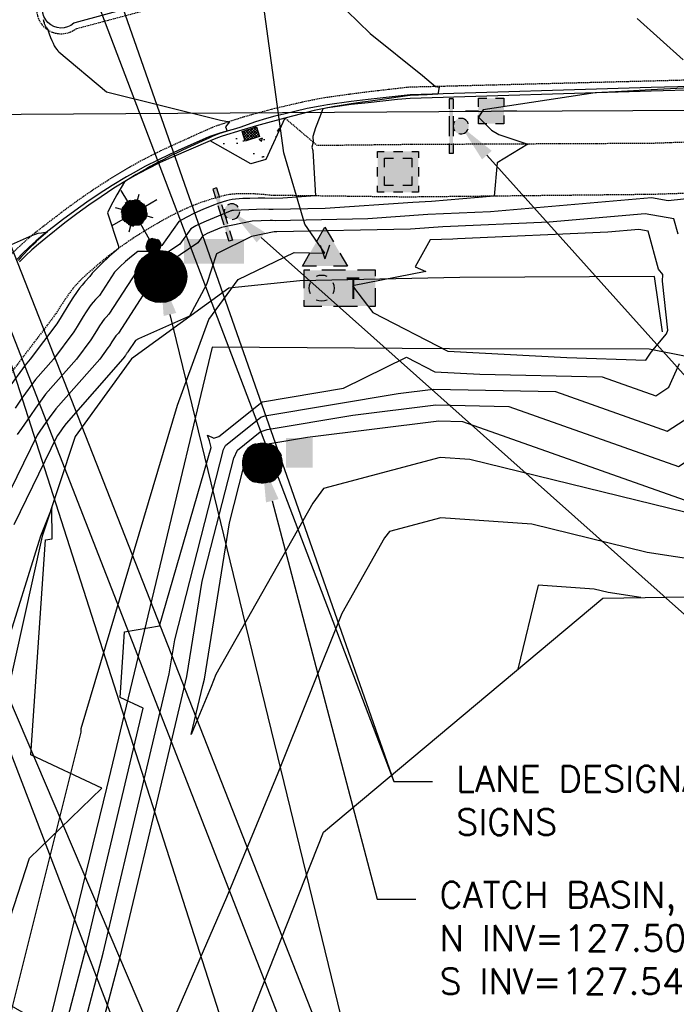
# Model space of a CAD drawing. Header units: feet. Extents: x 351431 to 355879, y 310968 to 329728.
# Tile 127 of 254: x 353665 to 353791, y 321466 to 321656. Entities that reach past the tile are written whole.
import ezdxf
from ezdxf.enums import TextEntityAlignment as Align

# ---------------------------------------------------------------- set-up
doc = ezdxf.new("R2010")
doc.units = ezdxf.units.FT
doc.header["$MEASUREMENT"] = 0
doc.linetypes.add('D25', pattern=[0.375, 0.25, -0.125])
for name, color, linetype in [('EHYSC', 161, 'Continuous'), ('EHYSW-WARN', 161, 'Continuous'), ('ELIF', 153, 'LINKFENCE'), ('ELTCH-EG1', 253, 'Continuous'), ('ELTCN-EG1', 251, 'Continuous'), ('ELTNB-EG1', 55, 'Continuous'), ('ELTT', 3, 'Continuous'), ('ELUEO', 153, 'OE'), ('ELUTU', 153, 'UT'), ('ELYCB-BACK', 5, 'Continuous'), ('ELYCB-FL', 2, 'Continuous'), ('ELYSC', 2, 'Continuous'), ('ELYSP', 1, 'D25'), ('ELYSW-WARN', 161, 'Continuous'), ('ESFLJ', 5, 'Continuous'), ('ESFLP', 4, 'Continuous'), ('ESFS', 153, 'Continuous'), ('ESMask', 155, 'Continuous'), ('ESUD', 5, 'Continuous'), ('ESUT', 2, 'Continuous'), ('ESUU', 13, 'Continuous'), ('ESUV', 13, 'Continuous'), ('ETFS', 6, 'Continuous'), ('ETUD', 4, 'Continuous'), ('ETUS', 2, 'Continuous')]:
    doc.layers.add(name, color=color, linetype=linetype)
doc.styles.add('ANNO-TOPO', font='simplex.shx')
doc.styles.add('L60', font='simplex', dxfattribs={"height": 2.4})
doc.styles.add('L80', font='simplex', dxfattribs={"height": 4})
doc.styles.add('ROMANSM', font='romansm.shx')
doc.linetypes.add('LINKFENCE', pattern='A,0.25,-0.08,0.25,-0.08,["X",ROMANSM,S=0.08,R=0,X=-0.004,Y=-0.04],-0.12', length=0.78)
doc.linetypes.add('OE', pattern='A,0.25,-0.07,0.07,-0.07,0.07,-0.07,0.07,-0.07,0.25,-0.06,["OE",ROMANSM,S=0.08,R=0,X=-0.02,Y=-0.04],-0.175', length=1.225)
doc.linetypes.add('UT', pattern='A,0.25,-0.07,0.07,-0.07,0.07,-0.07,0.25,-0.08,["UT",ROMANSM,S=0.08,R=0,X=-0.04,Y=-0.04],-0.15', length=1.08)

# ---------------------------------------------------------------- blocks, each defined once
blk = doc.blocks.new('ESUFJBOX2')
for points in [[(-0.0787, 0.0535), (-0.0787, 0.0787), (-0.0535, 0.0787)], [(-0.0178, 0.0787), (0.0178, 0.0787)], [(0.0535, 0.0787), (0.0787, 0.0787), (0.0787, 0.0535)], [(-0.0525, 0.0178), (-0.0525, 0.0525), (-0.0178, 0.0525)], [(0.0178, 0.0525), (0.0525, 0.0525), (0.0525, 0.0178)], [(-0.0787, -0.0178), (-0.0787, 0.0178)], [(0.0787, 0.0178), (0.0787, -0.0178)], [(-0.0525, -0.0525), (-0.0525, -0.0178)], [(0.0525, -0.0178), (0.0525, -0.0525), (0.0178, -0.0525)], [(-0.0787, -0.0787), (-0.0787, -0.0535)], [(-0.0178, -0.0525), (-0.0525, -0.0525)], [(0.0787, -0.0535), (0.0787, -0.0787), (0.0535, -0.0787)], [(-0.0535, -0.0787), (-0.0787, -0.0787)], [(0.0178, -0.0787), (-0.0178, -0.0787)]]:
    blk.add_lwpolyline(points)
at = {"layer": 'ESMask'}
blk.add_solid([(-0.0787, -0.0787), (-0.0787, 0.0787), (0.0787, -0.0787), (0.0787, 0.0787)], dxfattribs=at)
blk = doc.blocks.new('ESIPUBSIGN')
at = {"layer": 'ESMask'}
h = blk.add_hatch(color=256, dxfattribs=at)
edge = h.paths.add_edge_path()
edge.add_arc((0, 0), 0.03, 90, 450)
for p, q in [((-0.03, 0.1047), (-0.0447, 0.1047)), ((-0.0447, 0.1047), (-0.0447, 0.066)), ((-0.03, 0.1047), (-0.03, 0.066)), ((-0.0447, 0.0381), (-0.0447, -0.0393)), ((-0.03, 0.0381), (-0.03, -0.0393)), ((-0.0447, -0.0672), (-0.0447, -0.1059)), ((-0.03, -0.0672), (-0.03, -0.1059)), ((-0.03, -0.1059), (-0.0447, -0.1059))]:
    blk.add_line(p, q)
for start, end in [(144.2314, 216.3563), (17.9702, 107.0495), (253.5383, 340.7883)]:
    blk.add_arc((0, 0), 0.03, start, end)
blk.add_solid([(-0.0447, -0.1059), (-0.03, -0.1059), (-0.0447, 0.1047), (-0.03, 0.1047)], dxfattribs=at)
blk = doc.blocks.new('ESUFMALUM')
for p, q in [((0, -0.0295), (0, -0.0976)), ((-0.053, -0.0946), (-0.0354, -0.1123)), ((0.053, -0.0946), (0.0354, -0.1123)), ((-0.1, -0.1476), (-0.05, -0.1476)), ((0.05, -0.1476), (0.1, -0.1476)), ((-0.0354, -0.183), (-0.053, -0.2007)), ((0.0354, -0.183), (0.053, -0.2007)), ((0, -0.1976), (0, -0.2476))]:
    blk.add_line(p, q)
for centre, radius, start, end in [((0, 0), 0.0295, 153.6503, 206.3497), ((0, 0), 0.0295, 63.6503, 116.3497), ((0, 0), 0.0295, 333.6503, 26.3497), ((0, 0), 0.0295, 243.6503, 296.3497), ((0, -0.1476), 0.05, 121.7041, 148.2959), ((0, -0.1476), 0.05, 76.7041, 103.2959), ((0, -0.1476), 0.05, 31.7041, 58.2959), ((0, -0.1476), 0.05, 166.7041, 193.2959), ((0, -0.1476), 0.05, 346.7041, 13.2959), ((0, -0.1476), 0.05, 211.7041, 238.2959), ((0, -0.1476), 0.05, 301.7041, 328.2959), ((0, -0.1476), 0.05, 256.7041, 283.2959)]:
    blk.add_arc(centre, radius, start, end)
at = {"layer": 'ESMask'}
for points, const_width in [([(-0.0148, 0, 1), (0.0148, 0, 1)], 0.0295), ([(-0.025, -0.1476, 1), (0.025, -0.1476, 1)], 0.05)]:
    blk.add_lwpolyline(points, format="xyb", close=True, dxfattribs=dict(at, const_width=const_width))
blk = doc.blocks.new('ESUMHOLE')
at = {"ltscale": 0.5}
for radius in [0.1, 0.057]:
    blk.add_circle((0, 0), radius, dxfattribs=at)
at = {"layer": 'ESMask', "const_width": 0.1}
blk.add_lwpolyline([(-0.05, 0, 1), (0.05, 0, 1)], format="xyb", close=True, dxfattribs=at)
at = {"layer": 'ESMask', "color": 155}
blk.add_solid([(0.0899, 0.0499), (0.0899, 0.1445), (0.3206, 0.0499), (0.3206, 0.1445)], dxfattribs=at)
blk = doc.blocks.new('ESUTMHOLE')
for points in [[(-0.0459, 0.0689), (-0.0689, 0.0689), (-0.0689, 0)], [(0.0919, 0.0689), (0, 0.0689)], [(0.2067, 0.0459), (0.2067, 0.0689), (0.1378, 0.0689)], [(0.1837, -0.0689), (0.2067, -0.0689), (0.2067, 0)], [(-0.0689, -0.0459), (-0.0689, -0.0689)], [(-0.0689, -0.0689), (0, -0.0689)], [(0.0459, -0.0689), (0.1378, -0.0689)]]:
    blk.add_lwpolyline(points)
for start, end in [(65, 115), (155, 205), (335, 25), (245, 295)]:
    blk.add_arc((0, 0), 0.0492, start, end)
at = {"layer": 'ESMask'}
blk.add_solid([(-0.0689, -0.0689), (-0.0689, 0.0689), (0.2067, -0.0689), (0.2067, 0.0689)], dxfattribs=at)
at = {"style": 'L80'}
blk.add_text('T', height=0.08, dxfattribs=at).set_placement((0.0936, -0.0418))
blk = doc.blocks.new('ESUDFI')
for p, q in [((0.0005, 0.0379), (0.0133, 0.0508)), ((-0.0246, 0.0125), (-0.012, 0.0252)), ((-0.0118, -0.0119), (0.0118, 0.0119)), ((0.0236, 0.0239), (0.0369, 0.0373)), ((0.0379, 0.001), (0.0506, 0.0139)), ((-0.0506, -0.0139), (-0.0371, -0.0002)), ((-0.0369, -0.0373), (-0.0236, -0.0239)), ((-0.0133, -0.0508), (0.0002, -0.0371)), ((0.0128, -0.0244), (0.0253, -0.0117))]:
    blk.add_line(p, q)
for radius, start, end in [(0.0787, 110, 160), (0.0525, 332.8055, 117.8903), (0.0787, 20, 70), (0.0525, 152.8055, 297.8903), (0.0787, 200, 250), (0.0787, 290, 340)]:
    blk.add_arc((0, 0), radius, start, end)
at = {"layer": 'ESMask', "const_width": 0.0787}
blk.add_lwpolyline([(-0.0394, 0, 1), (0.0394, 0, 1)], format="xyb", close=True, dxfattribs=at)
at = {"layer": 'ESMask', "color": 155}
blk.add_solid([(0.0906, -0.0176), (0.0906, 0.0964), (0.1931, -0.0176), (0.1931, 0.0964)], dxfattribs=at)
blk = doc.blocks.new('ESUPOLE')
for p, q in [((-0.0492, 0.0492), (-0.0167, 0.0492)), ((-0.0492, 0.0167), (-0.0492, 0.0492)), ((0.0167, 0.0492), (0.0492, 0.0492)), ((0.0492, 0.0492), (0.0492, 0.0167)), ((-0.0492, 0), (-0.0984, 0)), ((0.0984, 0), (0.0492, 0)), ((-0.0492, -0.0492), (-0.0492, -0.0167)), ((0.0492, -0.0167), (0.0492, -0.0492)), ((-0.0167, -0.0492), (-0.0492, -0.0492)), ((0.0492, -0.0492), (0.0167, -0.0492))]:
    blk.add_line(p, q)
at = {"layer": 'ESMask'}
blk.add_solid([(-0.0492, -0.0492), (-0.0492, 0.0492), (0.0492, -0.0492), (0.0492, 0.0492)], dxfattribs=at)
blk = doc.blocks.new('ESUVPED')
for points in [[(-0.0325, 0.0443), (-0.0001, 0.1005), (0.0324, 0.0443)], [(-0.0325, -0.0495), (-0.0866, -0.0495), (-0.0581, 0)], [(0.0579, 0), (0.0865, -0.0495), (0.0324, -0.0495)]]:
    blk.add_lwpolyline(points)
at = {"layer": 'ESMask'}
blk.add_solid([(-0.0866, -0.0495), (-0.0001, 0.1005), (0.0865, -0.0495)], dxfattribs=at)
at = {"style": 'L60'}
blk.add_text('V', height=0.0528, dxfattribs=at).set_placement((-0.0005, 0.0043), align=Align.MIDDLE)

msp = doc.modelspace()

# ---------------------------------------------------------------- hatches: boundary and pattern name
at = {"layer": 'EHYSC'}
h = msp.add_hatch(dxfattribs=at)
h.set_pattern_fill('AR-CONC', color=256, style=0)
h.set_pattern_definition([(50, (353701.375, 321627.899), (7.1726, -0.6275), [0.75, -8.25]), (355, (353701.375, 321627.899), (-1.3875, 7.522), [0.6, -6.6]), (100.45, (353701.973, 321627.847), (5.785, 6.8944), [0.6374, -7.0114]), (46.184, (353701.375, 321629.899), (10.6724, -1.655), [1.125, -12.375]), (96.636, (353702.264, 321629.761), (9.3466, 9.741), [0.956, -10.517]), (351.184, (353701.375, 321629.899), (9.347, 9.741), [0.9, -9.9]), (21, (353702.375, 321629.399), (5.969, -4.0262), [0.75, -8.25]), (326, (353702.375, 321629.399), (2.433, 7.2515), [0.6, -6.6]), (71.45, (353702.8724, 321629.0635), (8.4022, 3.2253), [0.6374, -7.0114]), (37.5, (353701.375, 321627.899), (0.1216, 3.32894), [0, -6.52, 0, -6.7, 0, -6.625]), (7.5, (353701.375, 321627.899), (2.6307, 3.9441), [0, -3.82, 0, -6.37, 0, -2.525]), (327.5, (353699.145, 321627.899), (5.33822, -0.22555), [0, -2.5, 0, -7.8, 0, -10.35]), (317.5, (353698.145, 321627.899), (5.8319, 1.001), [0, -3.25, 0, -5.18, 0, -7.35])])
h.paths.add_polyline_path([(353715.78, 321636.7), (353712.44, 321635.81), (353710.3, 321635.22), (353708.57, 321634.73), (353707.47, 321634.4), (353703.72, 321633.24), (353702.82, 321632.93), (353701.38, 321632.35), (353709.24, 321627.9), (353712.09, 321628.72)])
at = {"layer": 'EHYSW-WARN'}
h = msp.add_hatch(dxfattribs=at)
h.set_pattern_fill('ANSI37', color=256, scale=3, style=0)
h.paths.add_polyline_path([(353710.32, 321635.01), (353710.87, 321633.16), (353708.1, 321632.28), (353707.53, 321634.14)])

# ---------------------------------------------------------------- linework, layer by layer
at = {"layer": 'ELIF', "flags": 128}
msp.add_lwpolyline([(353905.82, 321568.88), (353861.54, 321577.43), (353823.74, 321584.72), (353806.31, 321588.32), (353800.83, 321589.3), (353785.88, 321592.23), (353747.44, 321592.28), (353701.75, 321592.59), (353691.69, 321550.52), (353681.4, 321507.7), (353669.57, 321459.09), (353662.88, 321431.43), (353650.88, 321391.69), (353636.48, 321344.46), (353621.73, 321296.07), (353607.94, 321250.99), (353599.15, 321222.49), (353594.37, 321167.48), (353592.76, 321116.07), (353592.84, 321063.88), (353592.64, 321004.87), (353592.96, 320949.16), (353593.08, 320904.28), (353593.11, 320852.03), (353593.14, 320823.98), (353605.24, 320809.12), (353605.47, 320801.53), (353633.1, 320801.22)], dxfattribs=at)
at = {"layer": 'ELTCH-EG1', "elevation": 135, "flags": 128}
for points in [[(353806.74, 321622.67), (353789.59, 321620.76), (353786.38, 321621.34), (353755.33, 321618.68), (353743.28, 321618.14), (353731.74, 321617.33), (353713.87, 321616.95), (353713.41, 321616.98), (353712.94, 321616.98), (353709.45, 321616.85), (353703.55, 321615.62), (353701.26, 321614.68), (353700.8, 321614.48), (353700.37, 321614.26), (353699.94, 321614.02), (353699, 321612.71), (353693.78, 321609.15), (353692.38, 321607.96), (353693.43, 321607.26), (353693.01, 321606), (353692.59, 321605.2), (353691.31, 321604.63), (353689.07, 321603.56), (353683.7, 321595.32), (353683.4, 321595), (353683.23, 321594.8), (353683.07, 321594.61), (353682.93, 321594.42), (353682.67, 321594.04), (353682.44, 321593.66), (353681.97, 321592.88), (353681.7, 321592.47), (353680.11, 321590.33), (353671.66, 321580.74), (353670.4, 321579), (353669.76, 321578.08), (353668.61, 321576.43), (353668.09, 321575.64), (353661.52, 321562.23)], [(353668.3, 321428.65), (353680.75, 321475.95), (353686.06, 321498.28), (353693.5, 321529.71), (353694.56, 321536.29), (353703.97, 321572.91), (353704.33, 321573.66), (353711.14, 321579.16), (353711.92, 321579.42), (353737.59, 321583.71), (353744.35, 321584.55), (353767.9, 321584.05), (353789.37, 321576.45), (353794.61, 321579.86)], [(353784.33, 321544.42), (353778.04, 321545.39), (353775.32, 321546.05), (353764.56, 321546.82), (353760.61, 321530.59)]]:
    msp.add_lwpolyline(points, dxfattribs=at)
at = {"layer": 'ELTCN-EG1', "flags": 128}
for points, elevation in [([(353720.98, 321663.99), (353732.19, 321653.02), (353742.29, 321644.93), (353744.79, 321642.78), (353745.45, 321642.64), (353745.2, 321641.33), (353743.17, 321641.22), (353739.91, 321641.04), (353739.37, 321640.97), (353734.5, 321640.28), (353731.8, 321639.92), (353730.68, 321639.75), (353728.56, 321639.45), (353725.83, 321639.01), (353725.3, 321638.92), (353724.03, 321638.7), (353723.98, 321638.69), (353723.06, 321638.5), (353722.52, 321636.95), (353721.69, 321634.87), (353721.12, 321633.2), (353721.19, 321632.1), (353720.97, 321631.13), (353721.13, 321630.48), (353721.66, 321621.73), (353715.36, 321621.29), (353713.16, 321621.24), (353711.9, 321621.3), (353710.59, 321621.32), (353709.04, 321621.26), (353707.65, 321621.23), (353706.95, 321621.19), (353706.27, 321621.13), (353705.63, 321621.05), (353705.04, 321620.94), (353704.51, 321620.8), (353703.02, 321620.31), (353701.73, 321619.82), (353699.98, 321619.1), (353698.38, 321618.4), (353696.86, 321617.64), (353695.37, 321616.81), (353692.08, 321612.2), (353690.32, 321611.01), (353687.42, 321611.06), (353686.2, 321610.08), (353685.07, 321609.1), (353684.01, 321608.1), (353682.95, 321607.05), (353680.04, 321602.58), (353679.3, 321601.78), (353678.87, 321601.3), (353678.49, 321600.83), (353678.13, 321600.36), (353677.5, 321599.42), (353676.93, 321598.49), (353675.79, 321596.57), (353675.12, 321595.58), (353671.19, 321590.29), (353667.73, 321586.36), (353665.14, 321582.79), (353663.82, 321580.89)], 133), ([(353669.22, 321655.67), (353669.27, 321655.53), (353669.31, 321655.3), (353669.39, 321655.11), (353669.44, 321654.94), (353669.56, 321654.64), (353669.63, 321654.52), (353669.81, 321654.17), (353669.85, 321654.11), (353670.1, 321653.69), (353670.35, 321652.92), (353670.61, 321652.23), (353670.87, 321651.63), (353671.12, 321651.11), (353671.37, 321650.65), (353671.61, 321650.27), (353671.84, 321649.94), (353672.05, 321649.67), (353672.24, 321649.45), (353681.44, 321641.77), (353703.38, 321636.31), (353705.07, 321636.02), (353704.34, 321635.01), (353704.65, 321634.21), (353703.45, 321633.81), (353703.37, 321633.79), (353702.54, 321633.48), (353701.78, 321633.17), (353701.49, 321633.06), (353701.1, 321632.87), (353699.81, 321632.29), (353696.07, 321630.53), (353695, 321630.03), (353693.75, 321629.43), (353692.43, 321628.76), (353691.48, 321628.28), (353689.83, 321627.39), (353689.18, 321627.04), (353687.11, 321625.83), (353686.8, 321625.65), (353685.62, 321624.91), (353685.56, 321624.88), (353684.89, 321624.44), (353683.38, 321621.91), (353682.25, 321619.83), (353681.59, 321618.49), (353683.74, 321612.04), (353683.7, 321611.61), (353682.09, 321610.21), (353680.36, 321608.58), (353678.65, 321606.89), (353678.21, 321606.2), (353677.25, 321605.18), (353676.7, 321604.55), (353676.19, 321603.94), (353675.74, 321603.33), (353674.92, 321602.12), (353674.18, 321600.9), (353672.69, 321598.42), (353671.83, 321597.13), (353666.74, 321590.27), (353665.76, 321589.16), (353662.51, 321584.68)], 132), ([(353783.63, 321655.89), (353792.49, 321647.96)], 134), ([(353797.38, 321642.73), (353786.28, 321642.16), (353779.41, 321641.79), (353775.54, 321641.58), (353753.92, 321638.32), (353753.08, 321636.88), (353755.58, 321634.38), (353756.98, 321633.54), (353762.56, 321631.72), (353756.63, 321628.1), (353756.04, 321621.68), (353744.03, 321620.65), (353740.41, 321620.49), (353723.55, 321619.31), (353713.51, 321619.1), (353712.65, 321619.14), (353711.77, 321619.15), (353705.86, 321618.92), (353705.75, 321618.92), (353705.69, 321618.92), (353705.63, 321618.91), (353705.58, 321618.91), (353705.53, 321618.9), (353705.49, 321618.89), (353705.36, 321618.85), (353705.26, 321618.8), (353700.62, 321616.89), (353699.59, 321616.44), (353698.61, 321615.95), (353697.65, 321615.42), (353695.54, 321612.46), (353690.05, 321608.71), (353688.95, 321608.74), (353688.48, 321608.36), (353688.06, 321607.99), (353687.65, 321607.61), (353687.25, 321607.22), (353681.87, 321598.95), (353681.35, 321598.39), (353681.05, 321598.05), (353680.78, 321597.72), (353680.53, 321597.39), (353680.09, 321596.73), (353679.69, 321596.07), (353678.88, 321594.73), (353678.41, 321594.03), (353675.65, 321590.31), (353669.69, 321583.55), (353667.77, 321580.89), (353666.79, 321579.48), (353665.04, 321576.97), (353664.24, 321575.77)], 134), ([(353791.48, 321614.37), (353790.68, 321617.3), (353785.16, 321618.29), (353766.63, 321616.7), (353746.16, 321615.79), (353739.93, 321615.36), (353714.22, 321614.81), (353714.17, 321614.81), (353714.12, 321614.81), (353713.72, 321614.8), (353709.35, 321613.89), (353702.61, 321610.55), (353700.68, 321604.69), (353697.41, 321598.56), (353687.59, 321594.21), (353686.98, 321593.92), (353685.53, 321591.69), (353685.45, 321591.61), (353685.41, 321591.55), (353685.36, 321591.5), (353685.32, 321591.45), (353685.26, 321591.35), (353685.19, 321591.24), (353685.07, 321591.03), (353684.99, 321590.92), (353684.56, 321590.34), (353673.63, 321577.93), (353673.03, 321577.11), (353672.73, 321576.67), (353672.19, 321575.89), (353671.94, 321575.52), (353663.56, 321558.41)], 136), ([(353660.16, 321611.11), (353666, 321613.67), (353667.07, 321614.13), (353668.24, 321614.54)], 131), ([(353668.24, 321614.54), (353668.9, 321614.64), (353670.06, 321614.84), (353669.27, 321614.18), (353669.19, 321614.1), (353667.89, 321612.93), (353667.68, 321612.73), (353666.66, 321611.72), (353666.33, 321611.39), (353665.51, 321610.52), (353665.08, 321610.07), (353664.39, 321609.3)], 131), ([(353743.76, 321613.29), (353740.87, 321608.11), (353742.89, 321607.21), (353728.76, 321604.43), (353732.69, 321599.3), (353747.14, 321591.81), (353770.06, 321590.64), (353785.3, 321590.11), (353786.3, 321591.64), (353789.24, 321595.17), (353789.49, 321595.89), (353788.51, 321605.35), (353788.53, 321606.62), (353787.73, 321607.62), (353785.73, 321614.92), (353783.94, 321615.25), (353777.93, 321614.73), (353749.03, 321613.44), (353748.13, 321613.38), (353743.76, 321613.29)], 137), ([(353657.6, 321401.33), (353677.51, 321476.97), (353679.1, 321483.68), (353683.77, 321503.4), (353688.45, 321523.09), (353684.05, 321525.14), (353684.9, 321537.79), (353691.64, 321538.94), (353701.56, 321573.32), (353701.22, 321574.55), (353700.89, 321575.7), (353702.07, 321575.1), (353703.07, 321575.4), (353711.3, 321582.05), (353711.46, 321582.1), (353727.03, 321584.7), (353739.18, 321590.68), (353744.64, 321587.85), (353753.31, 321587.41), (353776.88, 321586.91), (353787.17, 321583.27), (353789.68, 321584.91), (353791.76, 321589.44)], 136), ([(353678.99, 321455.96), (353683.99, 321474.94), (353693.02, 321512.88), (353696.88, 321529.2), (353699.82, 321547.54), (353705.92, 321571.26), (353706.65, 321572.78), (353710.99, 321576.28), (353712.38, 321576.75), (353728.85, 321579.5), (353744.86, 321581.49), (353758.92, 321581.19), (353791.57, 321569.63), (353796.21, 321572.65), (353807.55, 321572.24), (353852.24, 321555.95), (353861.84, 321566.7), (353868.95, 321551.53), (353876.11, 321550.5), (353882.43, 321543.93)], 134), ([(353749.94, 321578.33), (353793.77, 321562.81), (353794.34, 321563.18), (353795.73, 321563.13), (353808.8, 321558.37), (353793.03, 321560.77), (353751.37, 321570.97), (353745.69, 321571.38), (353723.22, 321565.42), (353721.13, 321562.59), (353702.48, 321529.58), (353701.56, 321527.3), (353697.73, 321518.03), (353699.98, 321527.47), (353700.26, 321528.68), (353705.08, 321558.78), (353707.87, 321569.61), (353708.97, 321571.9), (353710.83, 321573.4), (353712.84, 321574.08), (353720.11, 321575.29), (353745.38, 321578.42), (353749.94, 321578.33)], 133), ([(353670.46, 321461.59), (353660.96, 321467), (353658.37, 321469.06), (353666.61, 321494.23), (353680.5, 321507.74), (353666.86, 321514.1), (353669.67, 321555.52), (353670.98, 321555.74), (353670.87, 321561.7), (353668.69, 321556.23), (353661.74, 321533.76), (353655.99, 321525.84), (353651.12, 321511.49), (353651.13, 321511.16), (353650.78, 321510.27), (353638.94, 321464.26)], 137), ([(353836.75, 321545.26), (353785.54, 321553.08), (353763.35, 321558.51), (353745.81, 321559.76), (353735.9, 321557.13), (353734.98, 321555.89), (353726.74, 321541.32), (353714.43, 321510.6), (353704.53, 321486.66), (353694.69, 321464.07), (353691.99, 321440.88), (353685.3, 321430.71), (353684.93, 321429.81), (353686.03, 321420.7), (353682.56, 321410.31), (353681.33, 321381.55), (353676.21, 321370.57), (353669.04, 321330.07), (353664.71, 321322.57), (353669.39, 321321.68)], 134)]:
    msp.add_lwpolyline(points, dxfattribs=dict(at, elevation=elevation))
at = {"layer": 'ELTNB-EG1'}
msp.add_polyline3d([(353598.83, 321053.7, 132.32), (353600.77, 321116.42, 133.33), (353631.09, 321179.98, 133.36), (353645.25, 321230.94, 132.79), (353659.79, 321278.37, 133.63), (353670.95, 321328.7, 134.06), (353684.14, 321379.03, 134.18), (353693.49, 321419.73, 134.65), (353704.62, 321452.21, 134.78), (353723.17, 321499.24, 134.68), (353776.99, 321544.31, 135.14), (353862.43, 321545.66, 133.51), (353910.19, 321541.53, 134.68), (353930.64, 321547.07, 136.34), (353931.21, 321548.36, 136.26), (353980.94, 321579.77, 136.92), (354027.24, 321579.58, 137.33), (354069.14, 321579.89, 137.19), (354115.92, 321581.8, 137.71), (354136.66, 321551.8, 137.32), (354137.55, 321550.38, 137.21), (354141.64, 321550.69, 138.9)], dxfattribs=at)
at = {"layer": 'ELTT', "flags": 128}
msp.add_lwpolyline([(353788.47, 321595.56), (353786.95, 321606.2), (353749.44, 321606.04), (353718.66, 321605.38), (353704.97, 321603.96), (353686.21, 321590.35), (353675.4, 321575.41), (353669.06, 321556.22), (353658.44, 321508.69), (353647.41, 321457.7), (353632.05, 321409.11), (353620.19, 321359.66), (353605.41, 321309.01), (353595.12, 321259.81), (353586.66, 321225.98), (353583.94, 321196.72), (353580.81, 321163.28), (353578.17, 321117.65), (353577.91, 321070.23)], dxfattribs=at)
at = {"layer": 'ELUEO', "flags": 128}
msp.add_lwpolyline([(353514.13, 321636.51), (353755.48, 321638.07), (353851.05, 321638.51), (354012.66, 321637.78), (354192.09, 321639.57)], dxfattribs=at)
at = {"layer": 'ELUTU', "flags": 128}
msp.add_lwpolyline([(353262.3, 321248.49), (353318.84, 321250.15), (353376.74, 321240.63), (353422.4, 321242.96), (353469.36, 321244.73), (353531.09, 321248.23), (353566.66, 321245.38), (353597.17, 321239.93), (353606.08, 321259.14), (353619.94, 321307.53), (353639.16, 321370.41), (353663.22, 321465.08), (353676.54, 321518.51), (353676.54, 321519.21), (353695.09, 321581.43), (353701.11, 321597.94), (353706.79, 321605.63), (353717.55, 321610.86), (353723.48, 321610.7), (353719.63, 321616.32), (353715.55, 321630.04), (353710.39, 321668.02), (353706.8, 321733.55), (353704.45, 321761.85), (353698.82, 321798.09), (353694.91, 321833.57), (353694.9, 321871.29), (353707.58, 321884.41)], dxfattribs=at)
at = {"layer": 'ELYCB-BACK', "flags": 128}
msp.add_lwpolyline([(353832.17, 321643.2), (353786.29, 321641.9), (353739.87, 321640.51), (353737.44, 321640.28), (353731.81, 321639.68), (353728.56, 321639.3), (353725.44, 321638.89), (353724.03, 321638.67), (353722.66, 321638.43), (353721.4, 321638.16), (353718.99, 321637.55), (353715.78, 321636.7), (353712.44, 321635.81), (353710.3, 321635.22), (353708.57, 321634.73), (353707.47, 321634.4), (353703.72, 321633.24), (353702.82, 321632.93), (353701.38, 321632.35), (353693.92, 321629.13), (353691.6, 321628.07), (353689.26, 321626.9), (353686.84, 321625.59), (353685.58, 321624.86), (353682.86, 321623.2), (353680.37, 321621.58), (353678.02, 321619.96), (353675.73, 321618.29), (353673.42, 321616.53), (353669.74, 321613.62), (353668.32, 321612.46), (353667.04, 321611.33), (353665.84, 321610.2), (353664.68, 321609.05)], dxfattribs=at)
at = {"layer": 'ELYCB-FL', "flags": 128}
msp.add_lwpolyline([(353687.14, 321658.29), (353675.3, 321655.04), (353675.11, 321654.96, -0.945291), (353670.02, 321660.07, 0.085672)], format="xyb", dxfattribs=at)
msp.add_lwpolyline([(353832.46, 321643.76), (353786.27, 321642.58), (353739.91, 321641.17), (353731.8, 321640.28), (353728.54, 321639.88), (353723.97, 321639.26), (353722.59, 321639.04), (353720.07, 321638.54), (353715.59, 321637.5), (353713.84, 321637.07), (353712.22, 321636.63), (353710.09, 321636), (353709.19, 321635.69), (353707.27, 321634.96), (353706.24, 321634.65), (353703.42, 321633.88), (353702.49, 321633.58), (353701.52, 321633.23), (353701.02, 321633.02), (353695.93, 321630.8), (353693.58, 321629.73), (353691.27, 321628.64), (353688.94, 321627.45), (353686.52, 321626.11), (353685.25, 321625.38), (353682.52, 321623.72), (353680, 321622.11), (353677.62, 321620.51), (353675.3, 321618.86), (353672.96, 321617.11), (353669.24, 321614.21), (353667.81, 321613.02), (353666.52, 321611.86), (353665.32, 321610.69), (353664.17, 321609.5)], dxfattribs=at)
at = {"layer": 'ELYSC', "flags": 128}
msp.add_lwpolyline([(353715.78, 321636.7), (353712.09, 321628.72), (353709.24, 321627.9), (353701.38, 321632.35)], dxfattribs=at)
at = {"layer": 'ELYSP', "flags": 128}
msp.add_lwpolyline([(354074.39, 321678.52), (354060.13, 321676.33), (354051.35, 321674.96), (354026.62, 321673.97), (353977.15, 321672.59), (353927.91, 321671.26), (353881, 321670), (353833.11, 321668.62), (353779.18, 321667.17), (353750.86, 321666.41), (353747.84, 321666.33), (353740.85, 321666.07), (353736.81, 321665.86), (353732.93, 321665.61), (353731.17, 321665.46), (353727.67, 321665.12), (353724.4, 321664.75), (353721.27, 321664.35), (353714.99, 321663.44), (353709.86, 321662.66), (353708.89, 321662.49), (353707.13, 321662.09), (353703.99, 321661.29), (353700.97, 321660.55), (353695.13, 321659.08), (353675.64, 321653.89), (353675.51, 321653.83, -0.859289), (353668.92, 321660.28, 0.08513), (353670.98, 321675.65), (353671.07, 321678.28, -0.593672), (353676.66, 321681.32), (353678.87, 321680.45), (353686.76, 321677.41), (353689.95, 321676.22), (353694.45, 321674.61), (353695.42, 321674.3), (353697.21, 321673.83), (353700.46, 321673.1), (353702.4, 321672.7), (353703.65, 321672.5), (353707.22, 321671.91), (353708.09, 321671.81), (353709.52, 321671.71), (353716.32, 321671.51), (353719.47, 321671.45), (353722.59, 321671.43), (353725.8, 321671.46), (353730.97, 321671.61), (353734.63, 321671.81), (353738.63, 321672.13), (353742.58, 321672.49), (353750.59, 321673.35), (353778.44, 321676.33), (353813.31, 321679.48), (353832.68, 321681.12), (353848.76, 321682.13), (353881.46, 321683.63), (353927.76, 321685.05), (353978.07, 321686.55), (354026.22, 321687.94), (354046.06, 321688.48), (354059.48, 321687.57), (354074.34, 321686.43, -0.987299), (354074.63, 321678.54)], format="xyb", dxfattribs=at)
for points in [[(353882.26, 321596.72), (353882.9, 321596.62), (353884.25, 321596.6), (353884.59, 321601.54), (353884.54, 321604.26), (353884.47, 321605.35), (353884.37, 321606.4), (353884.3, 321606.88), (353883.77, 321610.13), (353883.5, 321611.64), (353883.18, 321613.12), (353882.81, 321614.63), (353882.34, 321616.2), (353882.07, 321617.02), (353881.37, 321618.96), (353880.66, 321620.74), (353879.92, 321622.43), (353879.14, 321624.09), (353878.29, 321625.76), (353876.84, 321628.43), (353876.47, 321629.01), (353876.06, 321629.52), (353875.62, 321629.98), (353874.68, 321630.84), (353873.95, 321631.58), (353873.94, 321631.59), (353871.77, 321634.23), (353870.31, 321635.86), (353869.55, 321636.59), (353868.79, 321637.21), (353867.74, 321637.98), (353866.17, 321639.09), (353864.7, 321640.08), (353862.69, 321641.33), (353861.69, 321641.94), (353860.75, 321642.48), (353860.25, 321642.7), (353859.71, 321642.87), (353859.41, 321642.93), (353856.44, 321643.45), (353853.17, 321643.93), (353849.93, 321644.36), (353843.33, 321645.11), (353832.43, 321645.04), (353786.17, 321643.83), (353739.62, 321642.65), (353731.55, 321641.72), (353728.3, 321641.3), (353723.76, 321640.66), (353722.36, 321640.43), (353719.8, 321639.92), (353715.25, 321638.87), (353713.45, 321638.44), (353709.61, 321637.41), (353707.86, 321636.93), (353706.75, 321636.58), (353702.88, 321635.29), (353701.94, 321634.94), (353700.46, 321634.31), (353693.01, 321630.94), (353690.7, 321629.83), (353688.36, 321628.63), (353685.93, 321627.28), (353684.66, 321626.54), (353681.89, 321624.85), (353679.34, 321623.21), (353676.94, 321621.58), (353674.59, 321619.91), (353672.22, 321618.14), (353668.43, 321615.22), (353666.96, 321614.04), (353665.61, 321612.89), (353664.35, 321611.74), (353663.14, 321610.57), (353661.93, 321609.33), (353660.03, 321607.29), (353656.49, 321603.36), (353654.89, 321601.51), (353653.34, 321599.63), (353651.82, 321597.67), (353650.28, 321595.54), (353649.49, 321594.39), (353647.52, 321591.39), (353645.77, 321588.53), (353644.15, 321585.74), (353642.59, 321582.95), (353638.48, 321575.42), (353638.02, 321574.56), (353637.24, 321572.94), (353635.93, 321570), (353634.64, 321567.05), (353633.11, 321563.59), (353632.17, 321561.36), (353628.13, 321551.53), (353627.19, 321549.11), (353626.24, 321546.53), (353625.76, 321545.15), (353624.78, 321542.14), (353623.77, 321538.82), (353622.82, 321535.52), (353620.98, 321528.8), (353610.55, 321480.64), (353599.83, 321431.52), (353593.4, 321402.36), (353592.06, 321392.12), (353593.55, 321392.17), (353594.1, 321392.01), (353590.46, 321379.95), (353580.87, 321330.96), (353571.8, 321280.68), (353562.7, 321229.99), (353556.41, 321180.29), (353555.95, 321130.1), (353556.04, 321079.79), (353556.64, 321028.68), (353557.41, 320978.1), (353558.1, 320927.89), (353559.04, 320877.73), (353560, 320839.29), (353561.09, 320837.13), (353561.08, 320822.21), (353560.85, 320780.17), (353561.31, 320726.1), (353561.92, 320676.27), (353562.96, 320625.86), (353563.08, 320617.25), (353564.61, 320612.51), (353571.93, 320605.96), (353581.87, 320603.35), (353592.63, 320602.04), (353605.9, 320602.22), (353605.73, 320625.24), (353595.66, 320625.53), (353595.72, 320642.95), (353595.62, 320686.96), (353595.94, 320731.41), (353596.93, 320771.46), (353597.03, 320790.12), (353614.19, 320790.81), (353632.2, 320790.07)], [(353858.67, 321640.96), (353858.54, 321637.55), (353856.72, 321636.01), (353831.59, 321633.43), (353786.32, 321631.83), (353739.31, 321631.61), (353722, 321631.41), (353715.78, 321636.7)], [(353874.73, 321627.23), (353832.31, 321623.51), (353786.65, 321622.01), (353739.17, 321621.5), (353713.06, 321621.84), (353711.66, 321621.99), (353710.17, 321622.1), (353708.41, 321622.16), (353707.49, 321622.16), (353706.56, 321622.12), (353705.66, 321622.05), (353704.8, 321621.94), (353704.01, 321621.77), (353701.71, 321621.14), (353699.59, 321620.44), (353697.6, 321619.67), (353695.65, 321618.8), (353693.7, 321617.82), (353691.69, 321616.71), (353690.64, 321616.11), (353688.22, 321614.65), (353686, 321613.23), (353683.93, 321611.78), (353681.92, 321610.27), (353679.93, 321608.64), (353677.88, 321606.86), (353676.82, 321605.89), (353676.2, 321605.29), (353675.64, 321604.7), (353675.12, 321604.1), (353674.18, 321602.88), (353673.33, 321601.64), (353671.63, 321599.05), (353670.65, 321597.68), (353664.99, 321590.27), (353661.38, 321585.49), (353659.45, 321582.95), (353655.85, 321578.35), (353654.13, 321576.1), (353652.42, 321573.75), (353650.7, 321571.2), (353649.83, 321569.83), (353649.28, 321568.91), (353648.72, 321567.89), (353647.64, 321565.69), (353646.65, 321563.48), (353645.8, 321561.48), (353644.78, 321558.91), (353642.12, 321560.04), (353640.9, 321557.58), (353634, 321559.8)]]:
    msp.add_lwpolyline(points, dxfattribs=at)
at = {"layer": 'ELYSW-WARN', "flags": 128}
msp.add_lwpolyline([(353710.32, 321635.01), (353710.87, 321633.16), (353708.1, 321632.28), (353707.53, 321634.14)], close=True, dxfattribs=at)
at = {"layer": 'ETFS', "linetype": 'ByBlock', "lineweight": -2}
msp.add_line((353736.72, 321509), (353744.22, 321509), dxfattribs=at)
for points in [[(353681.46, 321666.73), (353736.72, 321509)], [(353679.41, 321659.65), (353736.72, 321509)], [(353754.67, 321629.59), (353999.11, 321357.34)], [(353711.18, 321613.73), (353999.11, 321357.34)], [(353634.24, 321591.46), (353747.25, 321326.52)], [(353662.03, 321592.46), (353747.25, 321326.52)]]:
    msp.add_lwpolyline(points, dxfattribs=at)
at = {"layer": 'ETFS'}
for points in [[(353753.74, 321628.75), (353749.66, 321635.17), (353755.6, 321630.42)], [(353710.34, 321612.79), (353705.57, 321618.71), (353712.01, 321614.66)]]:
    msp.add_solid(points, dxfattribs=at)
at = {"layer": 'ETUD', "linetype": 'ByBlock', "lineweight": -2}
msp.add_line((353733.51, 321486.35), (353741.01, 321486.35), dxfattribs=at)
for points in [[(353651.15, 321642.2), (353735.86, 321426.64)], [(353693.64, 321598.91), (353728.36, 321456.35)], [(353662.37, 321597.48), (353748.37, 321377)], [(353713.34, 321563.04), (353733.51, 321486.35)]]:
    msp.add_lwpolyline(points, dxfattribs=at)
at = {"layer": 'ETUD'}
for points in [[(353692.42, 321598.61), (353691.86, 321606.2), (353694.85, 321599.2)], [(353712.13, 321562.72), (353711.43, 321570.29), (353714.55, 321563.36)]]:
    msp.add_solid(points, dxfattribs=at)
at = {"layer": 'ETUS', "linetype": 'ByBlock', "lineweight": -2}
msp.add_lwpolyline([(353650.39, 321547.08), (353741.1, 321310.56)], dxfattribs=at)

# ---------------------------------------------------------------- block references
at = {"layer": 'ESFLJ', "xscale": 50, "yscale": 50, "zscale": 50}
msp.add_blockref('ESUFJBOX2', (353737.56, 321626.36), dxfattribs=at)
at = {"layer": 'ESFLP', "xscale": 50.00000000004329, "yscale": 50.00000000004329, "zscale": 50.00000000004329, "rotation": 210.0360994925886}
msp.add_blockref('ESUFMALUM', (353690.45, 321612.08), dxfattribs=at)
at = {"layer": 'ESFS', "xscale": 50, "yscale": 50, "zscale": 50}
msp.add_blockref('ESIPUBSIGN', (353749.66, 321635.17), dxfattribs=at)
at = {"layer": 'ESFS', "xscale": 50.00000000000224, "yscale": 50.00000000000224, "zscale": 50.00000000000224, "rotation": 17.04205924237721}
msp.add_blockref('ESIPUBSIGN', (353705.57, 321618.71), dxfattribs=at)
at = {"layer": 'ESUD', "xscale": 50, "yscale": 50, "zscale": 50}
for name, p in [('ESUMHOLE', (353691.86, 321606.2)), ('ESUDFI', (353711.43, 321570.29))]:
    msp.add_blockref(name, p, dxfattribs=at)
at = {"layer": 'ESUT', "xscale": 50, "yscale": 50, "zscale": 50}
msp.add_blockref('ESUTMHOLE', (353722.85, 321603.98), dxfattribs=at)
at = {"layer": 'ESUU', "xscale": 50, "yscale": 50, "zscale": 50}
msp.add_blockref('ESUPOLE', (353755.48, 321638.07), dxfattribs=at)
at = {"layer": 'ESUV', "xscale": 50, "yscale": 50, "zscale": 50}
msp.add_blockref('ESUVPED', (353723.48, 321610.7), dxfattribs=at)

# ---------------------------------------------------------------- texts
at = {"layer": 'ETFS', "insert": (353748.72, 321512), "char_height": 5, "attachment_point": 1, "style": 'ANNO-TOPO'}
msp.add_mtext('LANE DESIGNATION\\PSIGNS', dxfattribs=at)
at = {"layer": 'ETUD', "insert": (353745.51, 321489.69), "char_height": 5, "attachment_point": 1, "style": 'ANNO-TOPO'}
msp.add_mtext('CATCH BASIN, RIM=132.25\\PN INV=127.50 (12" CMP)\\PS INV=127.54 (12" CMP)', dxfattribs=at)

doc.saveas('drawing.dxf')
